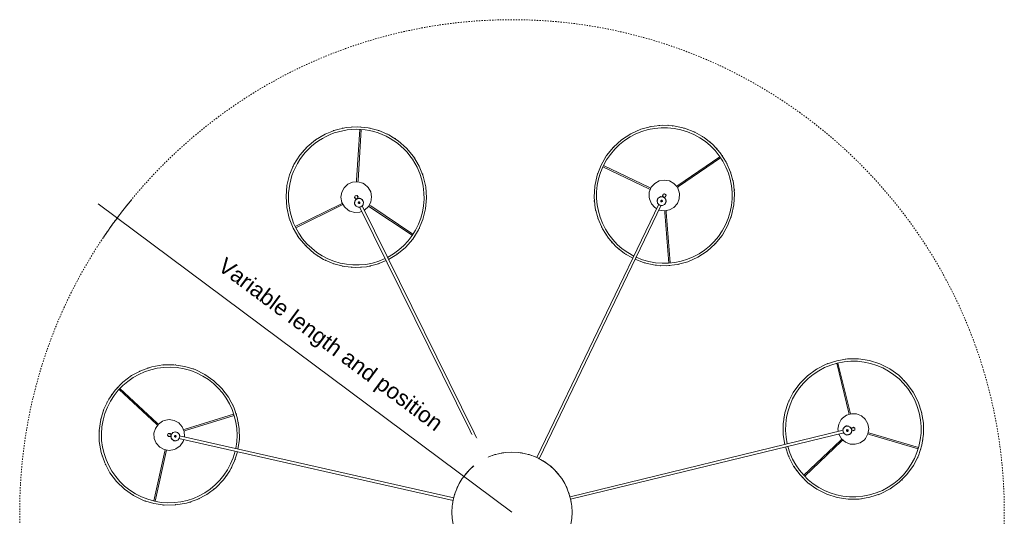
# Model space of a CAD drawing. Header units: millimetres. Extents: x 2868 to 10933, y -1297 to 7899.
# Tile 7 of 11: x 2868 to 5110, y 6585 to 7715. Entities that reach past the tile are written whole.
import ezdxf

# ---------------------------------------------------------------- set-up
doc = ezdxf.new("R2010")
doc.units = ezdxf.units.MM
doc.linetypes.add('Dash', pattern=[6, 3, -3])
doc.layers.add('A-ANNO-DIMS', color=7, linetype='Dash', lineweight=15, true_color=0xd2d2d2)
doc.layers.add('A-ANNO-DIMS-18', color=7, linetype='Continuous', lineweight=9)
doc.layers.add('E-LITE-EQPM', color=7, linetype='Continuous', lineweight=20)
doc.styles.add('Arial', font='arial.ttf', dxfattribs={"height": 36})
doc.dimstyles.new('Radial_-_3mm_Arial', dxfattribs={"dimscale": 304.8, "dimtxt": 36.729338, "dimasz": 0, "dimexe": 0.177165, "dimexo": 0, "dimgap": 0.103346, "dimtad": 1, "dimjust": 3, "dimdec": 0, "dimzin": 0, "dimdsep": 46, "dimtxsty": 'Arial', "dimblk1": 'NONE', "dimblk2": 'NONE', "dimsah": 1, "dimcen": 0.09, "dimdle": 0.177165, "dimadec": 0, "dimazin": 0, "dimtfac": 1, "dimtdec": 4, "dimtix": 1, "dimtmove": 0, "dimatfit": 2, "dimfxl": 1, "dimtvp": 1, "dimtfill": 1, "dimtolj": 1, "dimtzin": 0, "dimarcsym": 2})

# ---------------------------------------------------------------- blocks, each defined once
blk = doc.blocks.new('64314-7L   _Suspended_tensor - 64314-48-7L MAMBO Black_rattan pendant lamp ø320-7L-583373-Planta_PDF')
at = {"layer": 'E-LITE-EQPM'}
for p, q in [((-766.7, -17.3), (-766.3, -17.3)), ((-861.5, -38.9), (-861.2, -38.7)), ((-790.4, -138.6), (-815.9, -25.6)), ((-812.8, -24.9), (-787.4, -138)), ((-758.3, -167.7), (-133.7, -27)), ((-132.5, -32.9), (-757, -173.6)), ((753.9, -186.7), (132.1, -35.3)), ((133.2, -29.4), (755.3, -180.9)), ((765.5, -30.7), (765.8, -30.6)), ((860, -53.4), (860.4, -53.6)), ((748.4, -163.9), (664.8, -84.1)), ((666.9, -81.8), (750.5, -161.7)), ((643, -104), (643.3, -103.5)), ((-346.9, -694.9), (-63.1, -120.9)), ((-57.8, -123.8), (-341.5, -697.5)), ((334, -701.1), (56.5, -124.4)), ((61.8, -121.6), (339.4, -698.5)), ((630.7, -127.3), (630.8, -127.1)), ((630.8, -127), (631.1, -126.5)), ((-790.4, -138.6), (-789.6, -142.1)), ((-786.6, -141.6), (-787.4, -138)), ((813.7, -177.1), (924.7, -144.6)), ((925.5, -147.6), (814.6, -180)), ((-938.7, -159), (-938.6, -158.5)), ((-778.5, -172.3), (-778.7, -172.2)), ((-777.1, -172), (-776.3, -171.8)), ((-774.9, -177.6), (-775.8, -177.8)), ((-774.3, -178.9), (-775.1, -177.6)), ((-769, -162.2), (-770.9, -162.7)), ((-770.7, -163.9), (-770.9, -162.7)), ((-770.4, -162.5), (-770.2, -163.7)), ((-767, -161.8), (-769, -162.2)), ((-767.5, -161.9), (-767.3, -163)), ((-767, -161.8), (-766.8, -163)), ((-759, -166.4), (-758.2, -167.7)), ((-621.5, -166.2), (-621.5, -166.5)), ((-621.5, -166.6), (-621.5, -167.2)), ((748.4, -163.9), (751, -166.4)), ((753.3, -164.3), (750.5, -161.7)), ((813.7, -177.1), (810.2, -178.1)), ((-939.4, -185), (-939.4, -184.5)), ((-939.3, -185.4), (-939.4, -185.1)), ((-894.7, -279.1), (-809.7, -200.7)), ((-807.1, -198.3), (-809.7, -200.7)), ((-807.6, -203), (-805, -200.5)), ((-747.8, -187.6), (-744.2, -188.7)), ((-743.3, -185.8), (-746.7, -184.7)), ((-633.8, -223.1), (-744.2, -188.7)), ((-743.3, -185.8), (-632.9, -220.1)), ((-622.2, -192.6), (-622.3, -193.1)), ((753.9, -188.2), (753.7, -186.7)), ((759, -196), (759.3, -194.7)), ((759, -196), (761, -196.4)), ((759.5, -196.1), (759.8, -195)), ((761, -196.4), (762.9, -196.9)), ((762.4, -196.8), (762.7, -195.7)), ((763.2, -195.7), (762.9, -196.9)), ((772.6, -191.3), (771.7, -191.1)), ((773.1, -183.8), (773.3, -185.3)), ((773.2, -185.3), (774, -185.5)), ((774, -191.6), (774.1, -191.8)), ((811.2, -181), (814.6, -180)), ((-807.6, -203), (-892.6, -281.4)), ((767.5, -222.7), (766.7, -226.3)), ((769.7, -227.1), (770.5, -223.6)), ((739.3, -338.9), (766.7, -226.3)), ((769.7, -227.1), (742.3, -339.6)), ((923.7, -251.7), (923.5, -252.2)), ((923.9, -251.4), (923.8, -251.6)), ((911.6, -274.7), (911.2, -275.1)), ((-699.4, -312.7), (-699.7, -312.9)), ((-794.2, -334.3), (-794.6, -334.3)), ((694.5, -325.3), (694.1, -325.1)), ((789, -348), (788.7, -348.1)), ((301.8, -568.2), (302, -568.1)), ((302.1, -568.1), (302.7, -568)), ((327.6, -562.9), (328.2, -562.9)), ((348.2, -682.5), (356.9, -567.2)), ((360, -567.4), (351.3, -682.7)), ((-262, -587.6), (-261.8, -587.8)), ((-261.7, -587.8), (-261.3, -588.2)), ((-241.9, -604.8), (-241.6, -605.1)), ((-469.1, -606.7), (-468.9, -606.4)), ((462, -611.1), (462.3, -611.3)), ((-389.7, -701.5), (-493.6, -650.1)), ((-492.2, -647.4), (-388.4, -698.7)), ((-323.5, -694.5), (-227.3, -630.4)), ((-225.5, -632.9), (-321.8, -697.1)), ((-512, -693.9), (-512, -693.6)), ((-348.4, -694.6), (-346.9, -694.7)), ((-323.5, -694.5), (-326.5, -696.5)), ((348.2, -682.5), (347.9, -686)), ((351, -686.4), (351.3, -682.7)), ((-389.7, -701.5), (-386.5, -703)), ((-385.1, -700.3), (-388.4, -698.7)), ((-357.9, -699.7), (-358.8, -701.5)), ((-357.7, -702), (-358.8, -701.5)), ((-358.6, -701), (-357.6, -701.5)), ((-357.1, -697.9), (-357.9, -699.7)), ((-357.3, -698.3), (-356.3, -698.8)), ((-357.1, -697.9), (-355.9, -698.4)), ((-356, -713.4), (-356.3, -713.5)), ((-355.5, -712.1), (-355.1, -711.4)), ((-349.7, -714), (-350.1, -714.8)), ((-348.3, -714.3), (-349.8, -714.1)), ((-324.9, -699.2), (-321.8, -697.1)), ((330.2, -711), (331.3, -710.4)), ((330.2, -711), (331, -712.8)), ((330.4, -711.4), (331.4, -711)), ((331, -712.8), (331.9, -714.6)), ((331.7, -714.1), (332.7, -713.7)), ((333.1, -714), (331.9, -714.6)), ((332.9, -702.1), (334, -701)), ((348.5, -714.2), (347.4, -715.3)), ((347.4, -715.1), (347.8, -715.9)), ((504.4, -698.6), (504.5, -699.1)), ((207.2, -786.4), (311.6, -736.2)), ((312.9, -739), (208.5, -789.2)), ((314.9, -734.6), (311.6, -736.2)), ((312.9, -739), (316.1, -737.4)), ((342.4, -718.5), (342, -717.7)), ((343, -719.8), (343, -720)), ((379.5, -741.3), (376.5, -739.2)), ((-353.9, -752), (-353.7, -755.6)), ((-346.2, -870.9), (-353.7, -755.6)), ((-350.6, -755.4), (-350.8, -751.8)), ((-350.6, -755.4), (-343.1, -870.8)), ((-197.2, -740.3), (-197.2, -740.6)), ((189.3, -743.2), (189.2, -742.7)), ((374.8, -741.8), (377.7, -743.8)), ((473.2, -809), (377.7, -743.8)), ((379.5, -741.3), (475, -806.5)), ((-467.3, -829.5), (-467.6, -829.1)), ((-240, -827.6), (-240.3, -827.9)), ((-447.4, -846.4), (-447.9, -846.1)), ((-447.2, -846.6), (-447.4, -846.5)), ((231.7, -830.7), (231.5, -830.5)), ((391.6, -873.7), (391, -873.8)), ((391.9, -873.6), (391.7, -873.7)), ((366.1, -878.9), (365.6, -878.9))]:
    blk.add_line(p, q, dxfattribs=at)
at = {"layer": 'E-LITE-EQPM', "flags": 128}
for points in [[(-745.3, -331.9), (-770.2, -335.5), (-795.3, -335.1), (-820, -330.8), (-843.8, -322.7), (-866.1, -311), (-886.2, -295.9), (-903.7, -277.9), (-918.1, -257.3), (-929.2, -234.7), (-936.6, -210.7), (-940.1, -185.8), (-939.7, -160.7), (-935.4, -136), (-927.3, -112.2), (-915.5, -90), (-900.4, -69.9), (-882.3, -52.4), (-861.7, -38), (-839.2, -27), (-815.6, -19.7)], [(-815.6, -19.7), (-790.7, -16.1), (-765.6, -16.5), (-740.8, -20.8), (-717.1, -28.9), (-694.8, -40.6), (-674.7, -55.7), (-657.2, -73.7), (-642.8, -94.3), (-631.7, -116.9), (-625.3, -137.8)], [(622.7, -148.6), (629.8, -127.4), (641.3, -105), (656.2, -84.8), (674, -67.1), (694.4, -52.5), (716.9, -41.2), (740.8, -33.5), (765.7, -29.8), (790.8, -29.9), (815.1, -33.9)], [(815.1, -33.9), (839, -41.7), (861.4, -53.2), (881.6, -68.1), (899.3, -85.9), (914, -106.3), (925.3, -128.7), (933, -152.7), (936.8, -177.5), (936.7, -202.6), (932.7, -227.4), (924.8, -251.3), (913.3, -273.6), (898.4, -293.9), (880.5, -311.6), (860.1, -326.2), (837.6, -337.5), (813.7, -345.1), (788.9, -348.9), (763.7, -348.8), (739.4, -344.8)], [(-795.8, -207.3), (-805.3, -200.4), (-812, -190.9), (-815.2, -179.6), (-814.5, -167.9), (-810, -157.1), (-802.2, -148.4), (-791.9, -142.7), (-780.4, -140.8), (-768.8, -142.8), (-765.1, -144.4)], [(-765.1, -144.4), (-755.6, -151.2), (-748.8, -160.8), (-747.5, -165.3)], [(-623.9, -143.7), (-620.8, -165.8), (-621.2, -190.9), (-625.5, -215.6), (-633.6, -239.4), (-645.4, -261.6), (-660.5, -281.7), (-678.6, -299.2), (-699.1, -313.6), (-721.7, -324.6), (-745.3, -331.9)], [(739.4, -344.8), (715.5, -337), (693.2, -325.5), (672.9, -310.6), (655.2, -292.8), (640.5, -272.4), (629.2, -249.9), (621.5, -226), (617.7, -201.2), (617.8, -176), (621.4, -154.4)], [(744.2, -178.2), (744.4, -177.3), (750.2, -167.1), (759.1, -159.4), (770, -155.1), (781.7, -154.6), (792.9, -158), (802.3, -164.9), (805, -168)], [(-745.9, -171.1), (-745.6, -172), (-746.3, -183.7), (-750.9, -194.5), (-758.7, -203.2), (-769, -208.9), (-780.5, -210.8), (-792, -208.8), (-795.8, -207.3)], [(-778.7, -172.2), (-782.5, -172.4), (-784.4, -175.7), (-782.7, -179.1), (-782.2, -179.4)], [(-782.2, -179.4), (-778.4, -179.2), (-777.8, -178.2)], [(-781.1, -172.9), (-779.3, -172.5), (-777.1, -172)], [(-775.8, -177.8), (-779.2, -178.6), (-779.8, -178.7)], [(-776.4, -171.9), (-776.1, -168.7), (-773.9, -166.1)], [(-773.1, -165.2), (-772, -163.9), (-770.7, -163.6)], [(-766.8, -162.6), (-765.9, -162.4), (-764.2, -163.1)], [(-762.9, -163.6), (-760.1, -164.7), (-759.5, -165.7)], [(-756.9, -173.6), (-757.1, -176.7), (-759.4, -179.3)], [(805, -168), (810.5, -178.3), (812.3, -189.9), (810.1, -201.4), (804.3, -211.6), (795.5, -219.3), (784.6, -223.6), (772.9, -224.1), (761.7, -220.7), (752.2, -213.8), (749.5, -210.7)], [(755.2, -180.9), (756.8, -178.2), (759.9, -176.9)], [(761.1, -176.4), (762.6, -175.7), (765, -176.3)], [(766.5, -176.6), (768.7, -177.1), (770, -178.5)], [(-770.4, -181.7), (-773.2, -180.7), (-773.9, -179.5)], [(-765.1, -182.4), (-767.3, -183), (-769.1, -182.3)], [(-760.2, -180.2), (-761.2, -181.5), (-763.7, -182.1)], [(749.5, -210.7), (744, -200.4), (742.3, -188.8), (743.1, -184.1)], [(756.1, -192.4), (754.1, -190.2), (754, -189)], [(759.2, -195.1), (758.3, -194.9), (757.1, -193.5)], [(766, -195.6), (764.5, -196.2), (763.1, -196)], [(771.9, -191.1), (770.2, -193.8), (767.1, -195.1)], [(770.9, -179.6), (772.9, -181.8), (773, -183.1)], [(776.6, -192.3), (774.8, -191.8), (772.6, -191.3)], [(774, -185.5), (777.4, -186.3), (778, -186.4)], [(774.1, -191.8), (777.6, -193.3), (780.8, -191.2), (780.8, -187.4), (780.4, -186.9)], [(780.4, -186.9), (777, -185.4), (776, -186)], [(-498, -646.2), (-485.1, -624.6), (-469, -605.3), (-450.1, -588.8), (-428.9, -575.4), (-405.7, -565.5), (-381.4, -559.4), (-356.3, -557.1), (-331.3, -558.8), (-306.8, -564.4), (-286.5, -572.6)], [(-281.1, -575.2), (-261.9, -586.7), (-242.6, -602.8), (-226.1, -621.8), (-212.8, -643.1), (-202.9, -666.2), (-196.8, -690.6), (-194.6, -715.6), (-196.3, -740.7), (-202, -765.2), (-211.2, -788)], [(202.7, -790.3), (193.6, -766.8), (188.3, -742.3), (186.9, -717.2), (189.5, -692.2), (195.9, -667.9), (206.1, -644.9), (219.7, -623.8), (236.5, -605.1), (256, -589.2), (274.9, -578.2)], [(280.3, -575.6), (301.2, -567.6), (325.7, -562.3), (350.8, -560.9), (375.8, -563.5), (400.1, -570), (423.1, -580.2), (444.2, -593.9), (462.8, -610.7), (478.7, -630.2), (491, -651.5)], [(-211.2, -788), (-224, -809.6), (-240.1, -828.9), (-259.1, -845.5), (-280.3, -858.8), (-303.4, -868.7), (-327.8, -874.9), (-352.8, -877.1), (-377.9, -875.4), (-402.4, -869.8), (-425.7, -860.4), (-447.3, -847.5), (-466.6, -831.4), (-483.1, -812.5), (-496.4, -791.2), (-506.3, -768), (-512.4, -743.7), (-514.6, -718.6), (-512.8, -693.6), (-507.2, -669.1), (-498, -646.2)], [(491, -651.5), (500.1, -675), (505.4, -699.5), (506.8, -724.6), (504.3, -749.6), (497.8, -773.9), (487.7, -796.9), (474, -818), (457.2, -836.7), (437.8, -852.6), (416, -865.2), (392.6, -874.2), (368, -879.5), (342.9, -880.8), (317.9, -878.3), (293.6, -871.8), (270.7, -861.6), (249.6, -847.9), (230.9, -831.1), (215, -811.6), (202.7, -790.3)], [(-339.8, -748.8), (-351.1, -751.9), (-362.8, -751.2), (-373.5, -746.5), (-382.2, -738.6), (-387.7, -728.3), (-389.6, -716.8), (-387.5, -705.2), (-381.7, -695), (-372.9, -687.3), (-369.4, -685.4)], [(-369.4, -685.4), (-358.1, -682.3), (-346.4, -683.1), (-342, -685)], [(-353, -695.8), (-350.4, -694.4), (-349.2, -694.5)], [(-336.5, -687.3), (-335.6, -687.7), (-327, -695.6), (-321.4, -705.9), (-319.6, -717.5), (-321.7, -729), (-327.4, -739.2), (-336.2, -746.9), (-339.8, -748.8)], [(312.8, -713), (317.3, -702.2), (325.1, -693.5), (329.2, -691.2)], [(334.5, -688.3), (335.3, -687.8), (346.9, -685.9), (358.4, -687.9), (368.7, -693.5), (376.5, -702.3), (381, -713.1), (381.6, -724.8), (381, -728.8)], [(-358.2, -704.6), (-358.5, -703.1), (-358, -701.9)], [(-356.3, -713.5), (-358.5, -716.6), (-357.2, -720.1), (-353.5, -721), (-352.9, -720.8)], [(-355.1, -711.5), (-357.4, -709.3), (-358, -705.9)], [(-357.3, -715.8), (-356.5, -714.1), (-355.5, -712.1)], [(-356.3, -698.3), (-355.9, -697.4), (-354.2, -696.5)], [(-352.9, -720.8), (-350.6, -717.7), (-351, -716.6)], [(-350.1, -714.8), (-351.7, -718), (-351.9, -718.5)], [(-343.6, -713.1), (-346.2, -714.5), (-347.5, -714.4)], [(-339.8, -709.4), (-340.8, -711.4), (-342.4, -712.4)], [(-341.5, -697.4), (-339.2, -699.6), (-338.6, -702.9)], [(-338.4, -704.1), (-338.1, -705.8), (-339.2, -708)], [(381, -728.8), (376.5, -739.6), (368.6, -748.3), (358.4, -753.9), (346.8, -755.9), (335.3, -753.9), (325, -748.3), (317.2, -739.5), (312.7, -728.7), (312.1, -717), (312.8, -713)], [(331, -710.6), (330.6, -709.8), (330.8, -707.9)], [(331.1, -706.5), (331.5, -703.6), (332.3, -702.7)], [(334.9, -716.1), (333.4, -715.4), (332.8, -714.2)], [(342.1, -717.8), (339, -718.3), (336, -716.7)], [(339.4, -698.4), (342.5, -698), (345.5, -699.6)], [(346.6, -700.1), (348, -700.9), (349.2, -703.2)], [(347.8, -715.9), (349.3, -719.1), (349.6, -719.6)], [(350.4, -709.8), (349.9, -712.7), (349, -713.7)], [(349.9, -704.6), (350.9, -706.5), (350.6, -708.4)], [(344.2, -722.2), (343.3, -720.5), (342.4, -718.5)], [(343, -720), (344, -723.7), (347.6, -724.8), (350.6, -722.4), (350.8, -721.8)], [(350.8, -721.8), (349.7, -718.1), (348.6, -717.8)]]:
    blk.add_lwpolyline(points, dxfattribs=at)
at = {"layer": 'E-LITE-EQPM'}
for centre, radius, start, end in [((-780.4, -175.8), 154.4, 13.8117, 102.6948), ((-780.4, -175.8), 160, 94.7114, 95.3628), ((-780.4, -175.8), 160, 94.7114, 95.3628), ((0, 0), 136.7, 187.808, 190.6585), ((0, 0), 136.7, 349.3415, 352.192), ((-780.4, -175.8), 154.4, 102.6948, 282.6948), ((-780.4, -175.8), 160, 109.6275, 110.3139), ((-780.4, -175.8), 160, 109.6275, 110.3139), ((-780.4, -175.8), 160, 72.2312, 72.8553), ((-780.4, -175.8), 160, 72.2312, 72.8553), ((-780.4, -175.8), 160, 64.7549, 65.3847), ((-780.4, -175.8), 160, 64.7549, 65.3847), ((-780.4, -175.8), 160, 57.275, 57.9119), ((-780.4, -175.8), 160, 57.275, 57.9119), ((0, 0), 136.7, 195.7108, 198.9297), ((0, 0), 136.7, 341.0703, 344.2892), ((777.3, -189.3), 154.4, 76.3092, 165.2), ((777.3, -189.3), 154.4, 256.3092, 76.3092), ((777.3, -189.3), 160, 83.2378, 83.9348), ((777.3, -189.3), 160, 83.2378, 83.9348), ((777.3, -189.3), 160, 68.409, 68.9798), ((777.3, -189.3), 160, 68.409, 68.9798), ((-780.4, -175.8), 160, 49.7304, 50.5129), ((-780.4, -175.8), 160, 49.7304, 50.5129), ((-780.4, -175.8), 160, 42.2478, 43.0443), ((-780.4, -175.8), 160, 42.2478, 43.0443), ((0, 0), 136.7, 203.5273, 206.9461), ((0, 0), 136.7, 333.0539, 336.4727), ((777.3, -189.3), 160, 128.3393, 129.2072), ((777.3, -189.3), 160, 128.3393, 129.2072), ((-780.4, -175.8), 160, 34.8511, 35.5854), ((-780.4, -175.8), 160, 34.8511, 35.5854), ((0, 0), 136.7, 211.5039, 214.9273), ((0, 0), 136.7, 219.2715, 222.799), ((0, 0), 136.7, 317.201, 320.7285), ((0, 0), 136.7, 325.0727, 328.4961), ((777.3, -189.3), 160, 136.1108, 136.6431), ((777.3, -189.3), 160, 136.1108, 136.6431), ((777.3, -189.3), 160, 45.8509, 46.4752), ((777.3, -189.3), 160, 45.8509, 46.4752), ((777.3, -189.3), 160, 38.3731, 38.9906), ((777.3, -189.3), 160, 38.3731, 38.9906), ((-780.4, -175.8), 160, 154.7259, 155.593), ((-780.4, -175.8), 160, 154.7259, 155.593), ((-780.4, -175.8), 160, 27.3145, 28.1115), ((-780.4, -175.8), 160, 27.3145, 28.1115), ((0, 0), 136.7, 227.201, 230.7285), ((0, 0), 136.7, 235.0727, 238.5613), ((0, 0), 136.7, 301.4387, 304.9273), ((0, 0), 136.7, 309.2715, 312.799), ((777.3, -189.3), 160, 143.5883, 143.8092), ((777.3, -189.3), 160, 143.5883, 143.8092), ((777.3, -189.3), 160, 30.8913, 31.5212), ((777.3, -189.3), 160, 30.8913, 31.5212), ((-780.4, -175.8), 160, 162.5039, 163.0286), ((-780.4, -175.8), 160, 162.5039, 163.0286), ((-780.4, -175.8), 160, 19.8079, 20.595), ((-780.4, -175.8), 160, 19.8079, 20.595), ((0, 0), 136.7, 243.0539, 246.4727), ((0, 0), 136.7, 251.0703, 254.2892), ((0, 0), 136.7, 259.4741, 262.16), ((0, 0), 136.7, 277.84, 280.5259), ((0, 0), 136.7, 285.7108, 288.9297), ((0, 0), 136.7, 293.5273, 296.9461), ((777.3, -189.3), 160, 23.3577, 24.1324), ((777.3, -189.3), 160, 23.3577, 24.1324), ((-780.4, -175.8), 160, 169.9718, 170.1948), ((-780.4, -175.8), 160, 169.9718, 170.1948), ((-780.4, -175.8), 154.4, 282.6948, 11.5857), ((777.3, -189.3), 154.4, 167.426, 256.3092), ((777.3, -189.3), 160, 15.8584, 16.6677), ((777.3, -189.3), 160, 15.8584, 16.6677), ((-780.5, -175.8), 3, 102.6948, 117.6948), ((-780.5, -175.8), 3, 91.1531, 102.6948), ((-780.5, -175.8), 3, 267.6948, 282.6948), ((-780.5, -175.8), 3, 282.6948, 294.3316), ((-766.6, -172.7), 10, 12.6948, 192.6948), ((-766.6, -172.7), 10, 192.6948, 12.6948), ((-766.6, -172.7), 10.3, 132.6948, 134.7524), ((-766.6, -172.7), 2, 12.6948, 192.6948), ((-766.6, -172.7), 2, 107.1243, 192.6948), ((-766.6, -172.7), 2, 192.6948, 12.6948), ((-766.6, -172.7), 2, 192.6948, 12.6948), ((-766.6, -172.7), 2, 12.6948, 97.2445), ((777.3, -189.3), 160, 173.4217, 174.2045), ((777.3, -189.3), 160, 173.4217, 174.2045), ((763.5, -186), 10, 346.3093, 166.3093), ((763.5, -186), 10.3, 106.3093, 108.3669), ((777.3, -189.3), 160, 8.394, 9.1946), ((777.3, -189.3), 160, 8.394, 9.1946), ((-766.6, -172.7), 10.3, 312.6948, 314.7524), ((777.3, -189.3), 160, 180.929, 181.7201), ((777.3, -189.3), 160, 180.929, 181.7201), ((763.5, -186), 10, 166.3093, 346.3093), ((763.5, -186), 2, 166.3093, 346.3093), ((763.5, -186), 2, 166.3093, 346.3093), ((763.5, -186), 2, 346.3093, 166.3093), ((763.5, -186), 2, 346.3093, 166.3093), ((763.5, -186), 10.3, 286.3093, 288.3669), ((777.3, -189.3), 3, 244.6688, 256.3093), ((777.3, -189.3), 3, 256.3093, 271.3093), ((777.3, -189.3), 3, 76.3093, 87.8478), ((777.3, -189.3), 3, 61.3093, 76.3093), ((777.3, -189.3), 160, 0.929, 1.7201), ((777.3, -189.3), 160, 0.929, 1.7201), ((-780.4, -175.8), 160, 192.3668, 193.1465), ((-780.4, -175.8), 160, 192.3668, 193.1465), ((-780.4, -175.8), 160, 342.5039, 343.0286), ((-780.4, -175.8), 160, 342.5039, 343.0286), ((-780.4, -175.8), 160, 349.9718, 350.1948), ((-780.4, -175.8), 160, 349.9718, 350.1948), ((777.3, -189.3), 160, 188.394, 189.1946), ((777.3, -189.3), 160, 188.394, 189.1946), ((777.3, -189.3), 160, 353.4217, 354.2045), ((777.3, -189.3), 160, 353.4217, 354.2045), ((-780.4, -175.8), 160, 199.8079, 200.595), ((-780.4, -175.8), 160, 199.8079, 200.595), ((-780.4, -175.8), 160, 334.7056, 335.593), ((-780.4, -175.8), 160, 334.7056, 335.593), ((777.3, -189.3), 160, 195.8584, 196.6677), ((777.3, -189.3), 160, 195.8584, 196.6677), ((777.3, -189.3), 160, 345.9835, 346.7542), ((777.3, -189.3), 160, 345.9835, 346.7542), ((-780.4, -175.8), 160, 207.3145, 208.1115), ((-780.4, -175.8), 160, 207.3145, 208.1115), ((-780.4, -175.8), 160, 214.7812, 215.5854), ((-780.4, -175.8), 160, 214.7812, 215.5854), ((777.3, -189.3), 160, 203.3577, 204.1324), ((777.3, -189.3), 160, 203.3577, 204.1324), ((-780.4, -175.8), 160, 222.2478, 223.0443), ((-780.4, -175.8), 160, 222.2478, 223.0443), ((777.3, -189.3), 160, 210.8913, 211.5212), ((777.3, -189.3), 160, 210.8913, 211.5212), ((777.3, -189.3), 160, 218.3731, 218.9906), ((777.3, -189.3), 160, 218.3731, 218.9906), ((777.3, -189.3), 160, 323.5883, 323.8092), ((777.3, -189.3), 160, 323.5883, 323.8092), ((-780.4, -175.8), 160, 229.7304, 230.5129), ((-780.4, -175.8), 160, 229.7304, 230.5129), ((-780.4, -175.8), 160, 237.275, 237.9119), ((-780.4, -175.8), 160, 237.275, 237.9119), ((777.3, -189.3), 160, 225.8509, 226.4752), ((777.3, -189.3), 160, 225.8509, 226.4752), ((777.3, -189.3), 160, 308.3393, 309.2072), ((777.3, -189.3), 160, 308.3393, 309.2072), ((777.3, -189.3), 160, 316.1108, 316.6431), ((777.3, -189.3), 160, 316.1108, 316.6431), ((-780.4, -175.8), 160, 244.8393, 245.3847), ((-780.4, -175.8), 160, 244.8393, 245.3847), ((-780.4, -175.8), 160, 252.2312, 252.8553), ((-780.4, -175.8), 160, 252.2312, 252.8553), ((-780.4, -175.8), 160, 274.7114, 275.3628), ((-780.4, -175.8), 160, 274.7114, 275.3628), ((-780.4, -175.8), 160, 289.6275, 290.3139), ((-780.4, -175.8), 160, 289.6275, 290.3139), ((777.3, -189.3), 160, 248.393, 248.9798), ((777.3, -189.3), 160, 248.393, 248.9798), ((777.3, -189.3), 160, 263.2378, 263.9348), ((777.3, -189.3), 160, 263.2378, 263.9348), ((-354.6, -717.1), 160, 100.7354, 101.5114), ((-354.6, -717.1), 160, 100.7354, 101.5114), ((-354.6, -717.1), 160, 93.237, 94.0461), ((-354.6, -717.1), 160, 93.237, 94.0461), ((-354.6, -717.1), 160, 85.7734, 86.5726), ((-354.6, -717.1), 160, 85.7734, 86.5726), ((-354.6, -717.1), 160, 78.309, 79.0976), ((-354.6, -717.1), 160, 78.309, 79.0976), ((-354.6, -717.1), 154.4, 64.8051, 153.6892), ((-354.6, -717.1), 160, 115.7522, 116.3728), ((-354.6, -717.1), 160, 115.7522, 116.3728), ((-354.6, -717.1), 160, 108.2709, 108.9024), ((-354.6, -717.1), 160, 108.2709, 108.9024), ((-354.6, -717.1), 160, 70.8014, 71.5821), ((-354.6, -717.1), 160, 70.8014, 71.5821), ((-354.6, -717.1), 154.4, 333.6892, 62.579), ((346.9, -720.9), 154.4, 25.6945, 114.5855), ((346.9, -720.9), 160, 92.9708, 93.1754), ((346.9, -720.9), 160, 92.9708, 93.1754), ((346.9, -720.9), 160, 85.5022, 86.0283), ((346.9, -720.9), 160, 85.5022, 86.0283), ((346.9, -720.9), 160, 77.7094, 78.5927), ((346.9, -720.9), 160, 77.7094, 78.5927), ((-354.6, -717.1), 160, 123.2295, 123.8405), ((-354.6, -717.1), 160, 123.2295, 123.8405), ((346.9, -720.9), 154.4, 116.8115, 205.6945), ((346.9, -720.9), 160, 130.3141, 131.1153), ((346.9, -720.9), 160, 130.3141, 131.1153), ((346.9, -720.9), 160, 122.8079, 123.5979), ((346.9, -720.9), 160, 122.8079, 123.5979), ((-354.6, -717.1), 160, 145.714, 146.3613), ((-354.6, -717.1), 160, 145.714, 146.3613), ((-354.6, -717.1), 160, 40.9629, 41.1892), ((-354.6, -717.1), 160, 40.9629, 41.1892), ((-354.6, -717.1), 160, 33.4928, 34.0231), ((-354.6, -717.1), 160, 33.4928, 34.0231), ((346.9, -720.9), 160, 137.7821, 138.5708), ((346.9, -720.9), 160, 137.7821, 138.5708), ((-354.6, -717.1), 154.4, 153.6892, 333.6892), ((-354.6, -717.1), 160, 25.7149, 26.5872), ((-354.6, -717.1), 160, 25.7149, 26.5872), ((346.9, -720.9), 160, 152.7337, 153.5139), ((346.9, -720.9), 160, 152.7337, 153.5139), ((346.9, -720.9), 160, 145.2372, 146.0465), ((346.9, -720.9), 160, 145.2372, 146.0465), ((346.9, -720.9), 160, 32.6296, 33.3095), ((346.9, -720.9), 160, 32.6296, 33.3095), ((-354.6, -717.1), 160, 160.6157, 161.3178), ((-354.6, -717.1), 160, 160.6157, 161.3178), ((346.9, -720.9), 160, 160.2752, 160.8591), ((346.9, -720.9), 160, 160.2752, 160.8591), ((346.9, -720.9), 154.4, 205.6945, 25.6945), ((346.9, -720.9), 160, 17.7087, 18.3611), ((346.9, -720.9), 160, 17.7087, 18.3611), ((-348.3, -704.4), 10, 63.6895, 243.6895), ((346.9, -720.9), 160, 167.7554, 168.3828), ((346.9, -720.9), 160, 167.7554, 168.3828), ((-348.3, -704.4), 10.3, 183.6895, 185.7471), ((-354.6, -717.1), 3, 153.6895, 168.6895), ((-354.6, -717.1), 3, 141.9908, 153.6895), ((-348.3, -704.4), 10, 243.6895, 63.6895), ((-348.3, -704.4), 2, 63.6895, 243.6895), ((-348.3, -704.4), 2, 63.6895, 243.6895), ((-348.3, -704.4), 2, 243.6895, 63.6895), ((-348.3, -704.4), 2, 243.6895, 63.6895), ((-348.3, -704.4), 10.3, 3.6895, 5.7471), ((346.9, -720.9), 160, 175.2319, 175.8529), ((346.9, -720.9), 160, 175.2319, 175.8529), ((340.7, -708.1), 10, 115.6947, 295.6947), ((340.7, -708.1), 10.3, 235.6947, 237.7523), ((340.7, -708.1), 10, 295.6947, 115.6947), ((340.7, -708.1), 2, 115.6947, 295.6947), ((340.7, -708.1), 2, 115.6947, 295.6947), ((340.7, -708.1), 2, 295.6947, 115.6947), ((340.7, -708.1), 2, 295.6947, 115.6947), ((340.7, -708.1), 10.3, 55.6947, 57.7523), ((-354.6, -717.1), 3, 318.6895, 333.6895), ((-354.6, -717.1), 3, 333.6895, 345.18), ((346.9, -720.9), 3, 194.202, 205.6947), ((346.9, -720.9), 3, 205.6947, 217.5376), ((346.9, -720.9), 3, 25.6947, 37.3906), ((346.9, -720.9), 3, 10.6947, 25.6947), ((346.9, -720.9), 160, 355.2319, 355.8529), ((346.9, -720.9), 160, 355.2319, 355.8529), ((346.9, -720.9), 160, 347.7554, 348.3828), ((346.9, -720.9), 160, 347.7554, 348.3828), ((-354.6, -717.1), 160, 340.6157, 341.3178), ((-354.6, -717.1), 160, 340.6157, 341.3178), ((346.9, -720.9), 160, 197.7087, 198.3611), ((346.9, -720.9), 160, 197.7087, 198.3611), ((346.9, -720.9), 160, 340.2752, 340.9105), ((346.9, -720.9), 160, 340.2752, 340.9105), ((-354.6, -717.1), 160, 205.7149, 206.5872), ((-354.6, -717.1), 160, 205.7149, 206.5872), ((-354.6, -717.1), 160, 213.4928, 214.0231), ((-354.6, -717.1), 160, 213.4928, 214.0231), ((-354.6, -717.1), 160, 325.714, 326.3613), ((-354.6, -717.1), 160, 325.714, 326.3613), ((346.9, -720.9), 160, 332.7337, 333.5139), ((346.9, -720.9), 160, 332.7337, 333.5139), ((-354.6, -717.1), 160, 220.9629, 221.1892), ((-354.6, -717.1), 160, 220.9629, 221.1892), ((346.9, -720.9), 160, 212.6296, 213.3095), ((346.9, -720.9), 160, 212.6296, 213.3095), ((346.9, -720.9), 160, 317.7821, 318.5708), ((346.9, -720.9), 160, 317.7821, 318.5708), ((346.9, -720.9), 160, 325.2372, 326.0465), ((346.9, -720.9), 160, 325.2372, 326.0465), ((-354.6, -717.1), 160, 303.2295, 303.8405), ((-354.6, -717.1), 160, 303.2295, 303.8405), ((346.9, -720.9), 160, 310.3141, 311.1153), ((346.9, -720.9), 160, 310.3141, 311.1153), ((-354.6, -717.1), 160, 243.3647, 244.1308), ((-354.6, -717.1), 160, 243.3647, 244.1308), ((-354.6, -717.1), 160, 250.8014, 251.5821), ((-354.6, -717.1), 160, 250.8014, 251.5821), ((-354.6, -717.1), 160, 258.309, 259.0976), ((-354.6, -717.1), 160, 258.309, 259.0976), ((-354.6, -717.1), 160, 280.7354, 281.5114), ((-354.6, -717.1), 160, 280.7354, 281.5114), ((-354.6, -717.1), 160, 288.2709, 288.9024), ((-354.6, -717.1), 160, 288.2709, 288.9024), ((-354.6, -717.1), 160, 295.7522, 296.3728), ((-354.6, -717.1), 160, 295.7522, 296.3728), ((346.9, -720.9), 160, 295.3654, 296.1501), ((346.9, -720.9), 160, 295.3654, 296.1501), ((346.9, -720.9), 160, 302.8079, 303.5979), ((346.9, -720.9), 160, 302.8079, 303.5979), ((-354.6, -717.1), 160, 265.7734, 266.5726), ((-354.6, -717.1), 160, 265.7734, 266.5726), ((-354.6, -717.1), 160, 273.237, 274.0461), ((-354.6, -717.1), 160, 273.237, 274.0461), ((346.9, -720.9), 160, 257.7094, 258.5927), ((346.9, -720.9), 160, 257.7094, 258.5927), ((346.9, -720.9), 160, 265.5022, 266.0283), ((346.9, -720.9), 160, 265.5022, 266.0283), ((346.9, -720.9), 160, 272.9708, 273.1945), ((346.9, -720.9), 160, 272.9708, 273.1945)]:
    blk.add_arc(centre, radius, start, end, dxfattribs=at)
for centre, major_axis, start_param, end_param in [((-766.6, -172.7), (-0.66, 2.93), 4.712389, 5.388363), ((-766.6, -172.7), (-0.66, 2.93), 3.981745, 4.712389), ((763.5, -186), (0.71, 2.91), 1.570796, 2.30144), ((763.5, -186), (0.71, 2.91), 0.840153, 1.570796), ((-348.3, -704.4), (-2.69, 1.33), 4.712389, 5.443033), ((-348.3, -704.4), (-2.69, 1.33), 3.981745, 4.712389), ((340.7, -708.1), (2.7, 1.3), 1.570796, 2.30144), ((340.7, -708.1), (2.7, 1.3), 0.840153, 1.570796)]:
    blk.add_ellipse(centre, major_axis=major_axis, ratio=0.038955, start_param=start_param, end_param=end_param, dxfattribs=at)
for points, knots in [([(-776.9, -175), (-777, -174.7), (-777.1, -174), (-777.2, -173.1), (-777.3, -172.4), (-777.2, -172), (-777.1, -172), (-777, -172), (-777, -172)], [0, 0, 0, 0, 0.1111111, 0.2222222, 0.3333333, 0.4444444, 0.5138889, 0.5555556, 0.5555556, 0.5555556, 0.5555556]), ([(-776.9, -175), (-776.8, -175.5), (-776.5, -176.5), (-776.1, -177.5), (-775.9, -177.9), (-775.7, -177.8), (-775.7, -177.8)], [-1, -1, -1, -1, -0.8333333, -0.6666667, -0.5555556, -0.4444444, -0.4444444, -0.4444444, -0.4444444]), ([(-776.6, -171.9), (-776.6, -171.7), (-776.6, -171.4), (-776.5, -171.1), (-776.5, -170.8), (-776.4, -170.7), (-776.4, -170.6), (-776.4, -170.5), (-776.4, -170.4), (-776.4, -170.4)], [0.475714, 0.475714, 0.475714, 0.475714, 0.5714286, 0.6785714, 0.7321429, 0.7857143, 0.8392857, 0.8928571, 1, 1, 1, 1]), ([(-774.5, -178.9), (-774.5, -178.9), (-774.5, -178.9), (-774.8, -178.5), (-775.2, -177.9), (-775.4, -177.5)], [0, 0, 0, 0, 0.1428571, 0.2857143, 0.5714286, 0.5714286, 0.5714286, 0.5714286]), ([(-770.7, -163.6), (-770.7, -163.6), (-770.7, -163.6), (-770.6, -163.5), (-770.5, -163.5), (-770.3, -163.4), (-770.1, -163.3), (-769.8, -163.2), (-769.5, -163.1), (-769.1, -163), (-768.9, -162.9), (-768.7, -162.9)], [0, 0, 0, 0, 0.0555556, 0.1111111, 0.1666667, 0.2222222, 0.2777778, 0.3333333, 0.3888889, 0.4444444, 0.5138889, 0.5138889, 0.5138889, 0.5138889]), ([(-768.7, -162.9), (-768.7, -162.9), (-768.5, -162.9), (-768.3, -162.8), (-767.9, -162.8), (-767.5, -162.7), (-767.2, -162.7), (-766.9, -162.7), (-766.8, -162.7), (-766.8, -162.7)], [0.5138889, 0.5138889, 0.5138889, 0.5138889, 0.5486111, 0.5833333, 0.6527778, 0.7222222, 0.7916667, 0.8611111, 1, 1, 1, 1]), ([(-758.8, -166.5), (-758.8, -166.5), (-758.8, -166.5), (-758.5, -166.9), (-758.1, -167.5), (-757.8, -167.9)], [0, 0, 0, 0, 0.1428571, 0.2857143, 0.5714286, 0.5714286, 0.5714286, 0.5714286]), ([(-756.6, -173), (-756.6, -173.4), (-756.7, -173.9), (-756.8, -174.3), (-756.8, -174.6), (-756.8, -174.7), (-756.9, -174.8), (-756.9, -174.9), (-756.9, -175), (-756.9, -175)], [0.3900273, 0.3900273, 0.3900273, 0.3900273, 0.5714286, 0.6785714, 0.7321429, 0.7857143, 0.8392857, 0.8928571, 1, 1, 1, 1]), ([(753.7, -188.1), (753.7, -188.1), (753.7, -188), (753.6, -187.5), (753.5, -186.8), (753.5, -186.2), (753.5, -186.1)], [0, 0, 0, 0, 0.1428571, 0.2857143, 0.5714286, 0.6099727, 0.6099727, 0.6099727, 0.6099727]), ([(754.8, -181.1), (754.9, -180.8), (755.2, -180.5), (755.4, -180.1), (755.5, -180), (755.6, -179.8), (755.7, -179.7), (755.8, -179.7), (755.8, -179.6), (755.8, -179.6)], [0.4285714, 0.4285714, 0.4285714, 0.4285714, 0.5714286, 0.6785714, 0.7321429, 0.7857143, 0.8392857, 0.8928571, 1, 1, 1, 1]), ([(761.1, -195.7), (761, -195.7), (760.9, -195.6), (760.6, -195.6), (760.2, -195.5), (759.9, -195.3), (759.6, -195.2), (759.3, -195.1), (759.3, -195), (759.3, -195)], [0.5138889, 0.5138889, 0.5138889, 0.5138889, 0.5486111, 0.5833333, 0.6527778, 0.7222222, 0.7916667, 0.8611111, 1, 1, 1, 1]), ([(763.1, -196), (763.1, -196), (763.1, -196), (763, -196), (762.9, -196), (762.7, -196), (762.4, -195.9), (762.1, -195.9), (761.8, -195.9), (761.5, -195.8), (761.2, -195.7), (761.1, -195.7)], [0, 0, 0, 0, 0.0555556, 0.1111111, 0.1666667, 0.2222222, 0.2777778, 0.3333333, 0.3888889, 0.4444444, 0.5138889, 0.5138889, 0.5138889, 0.5138889]), ([(772.2, -190.9), (772.1, -191.1), (771.9, -191.5), (771.6, -191.8), (771.5, -192), (771.4, -192.1), (771.3, -192.2), (771.3, -192.3), (771.2, -192.4), (771.2, -192.4)], [0.4285714, 0.4285714, 0.4285714, 0.4285714, 0.5714286, 0.6785714, 0.7321429, 0.7857143, 0.8392857, 0.8928571, 1, 1, 1, 1]), ([(773.7, -188.5), (773.6, -188.8), (773.4, -189.5), (773.2, -190.4), (772.9, -191), (772.7, -191.3), (772.6, -191.3), (772.5, -191.2), (772.5, -191.2)], [0, 0, 0, 0, 0.1111111, 0.2222222, 0.3333333, 0.4444444, 0.5138889, 0.5555556, 0.5555556, 0.5555556, 0.5555556]), ([(773.3, -183.9), (773.3, -183.9), (773.3, -184), (773.4, -184.4), (773.5, -185), (773.5, -185.4)], [0, 0, 0, 0, 0.1428571, 0.2857143, 0.5242813, 0.5242813, 0.5242813, 0.5242813]), ([(773.7, -188.5), (773.8, -188), (774.1, -186.9), (774.1, -185.9), (774.1, -185.5), (774, -185.4), (773.9, -185.5)], [-1, -1, -1, -1, -0.8333333, -0.6666667, -0.5555556, -0.4444444, -0.4444444, -0.4444444, -0.4444444]), ([(-348.2, -694.4), (-348.2, -694.4), (-348.1, -694.4), (-347.7, -694.4), (-347, -694.5), (-346.5, -694.6)], [0, 0, 0, 0, 0.1428571, 0.2857143, 0.5714286, 0.5714286, 0.5714286, 0.5714286]), ([(-358, -701.9), (-358, -701.9), (-358, -701.9), (-358, -701.8), (-357.9, -701.6), (-357.9, -701.4), (-357.8, -701.2), (-357.7, -700.9), (-357.6, -700.6), (-357.4, -700.3), (-357.3, -700.1), (-357.2, -699.9)], [0, 0, 0, 0, 0.0555556, 0.1111111, 0.1666667, 0.2222222, 0.2777778, 0.3333333, 0.3888889, 0.4444444, 0.5138889, 0.5138889, 0.5138889, 0.5138889]), ([(-357.2, -699.9), (-357.2, -699.9), (-357.1, -699.7), (-357, -699.5), (-356.8, -699.2), (-356.6, -698.9), (-356.5, -698.6), (-356.3, -698.4), (-356.2, -698.3), (-356.2, -698.3)], [0.5138889, 0.5138889, 0.5138889, 0.5138889, 0.5486111, 0.5833333, 0.6527778, 0.7222222, 0.7916667, 0.8611111, 1, 1, 1, 1]), ([(-355, -711.9), (-355.2, -711.7), (-355.5, -711.4), (-355.8, -711.1), (-355.9, -710.9), (-356, -710.8), (-356.1, -710.7), (-356.2, -710.6), (-356.2, -710.6), (-356.2, -710.6)], [0.4285714, 0.4285714, 0.4285714, 0.4285714, 0.5714286, 0.6785714, 0.7321429, 0.7857143, 0.8392857, 0.8928571, 1, 1, 1, 1]), ([(-353, -713.8), (-353.3, -713.7), (-353.9, -713.4), (-354.7, -712.9), (-355.3, -712.5), (-355.5, -712.2), (-355.5, -712.1), (-355.4, -712.1), (-355.4, -712)], [0, 0, 0, 0, 0.1111111, 0.2222222, 0.3333333, 0.4444444, 0.5138889, 0.5555556, 0.5555556, 0.5555556, 0.5555556]), ([(-353, -713.8), (-352.5, -714.1), (-351.5, -714.5), (-350.6, -714.8), (-350.1, -714.9), (-350.1, -714.7), (-350.1, -714.7)], [-1, -1, -1, -1, -0.8333333, -0.6666667, -0.5555556, -0.4444444, -0.4444444, -0.4444444, -0.4444444]), ([(-348.4, -714.4), (-348.4, -714.4), (-348.5, -714.4), (-349, -714.4), (-349.6, -714.4), (-350.1, -714.3)], [0, 0, 0, 0, 0.1428571, 0.2857143, 0.5714286, 0.5714286, 0.5714286, 0.5714286]), ([(-341.6, -697), (-341.4, -697.2), (-341.1, -697.5), (-340.8, -697.8), (-340.7, -698), (-340.6, -698.1), (-340.5, -698.2), (-340.4, -698.3), (-340.4, -698.3), (-340.4, -698.3)], [0.4285714, 0.4285714, 0.4285714, 0.4285714, 0.5714286, 0.6785714, 0.7321429, 0.7857143, 0.8392857, 0.8928571, 1, 1, 1, 1]), ([(331.7, -712.4), (331.6, -712.3), (331.6, -712.2), (331.5, -711.9), (331.3, -711.6), (331.2, -711.3), (331.1, -711), (331, -710.7), (331, -710.6), (331, -710.6)], [0.5138889, 0.5138889, 0.5138889, 0.5138889, 0.5486111, 0.5833333, 0.6527778, 0.7222222, 0.7916667, 0.8611111, 1, 1, 1, 1]), ([(332.8, -714.2), (332.8, -714.2), (332.7, -714.2), (332.7, -714.1), (332.6, -714), (332.5, -713.8), (332.3, -713.6), (332.2, -713.4), (332, -713.1), (331.8, -712.8), (331.7, -712.5), (331.7, -712.4)], [0, 0, 0, 0, 0.0555556, 0.1111111, 0.1666667, 0.2222222, 0.2777778, 0.3333333, 0.3888889, 0.4444444, 0.5138889, 0.5138889, 0.5138889, 0.5138889]), ([(332.9, -701.9), (332.9, -701.9), (332.9, -701.8), (333.3, -701.5), (333.7, -701), (334.1, -700.6)], [0, 0, 0, 0, 0.1428571, 0.2857143, 0.5714286, 0.5714286, 0.5714286, 0.5714286]), ([(338.8, -698.3), (339.1, -698.3), (339.6, -698.2), (340.1, -698.2), (340.3, -698.1), (340.5, -698.1), (340.6, -698.1), (340.7, -698.1), (340.7, -698.1), (340.7, -698.1)], [0.3900273, 0.3900273, 0.3900273, 0.3900273, 0.5714286, 0.6785714, 0.7321429, 0.7857143, 0.8392857, 0.8928571, 1, 1, 1, 1]), ([(345.3, -717.6), (345.7, -717.4), (346.7, -716.9), (347.5, -716.3), (347.8, -716), (347.8, -715.9), (347.7, -715.8)], [-1, -1, -1, -1, -0.8333333, -0.6666667, -0.5555556, -0.4444444, -0.4444444, -0.4444444, -0.4444444]), ([(348.6, -714.4), (348.6, -714.4), (348.5, -714.4), (348.2, -714.8), (347.7, -715.3), (347.4, -715.6)], [0, 0, 0, 0, 0.1428571, 0.2857143, 0.5714286, 0.5714286, 0.5714286, 0.5714286]), ([(342.2, -718), (342, -718.1), (341.7, -718.1), (341.4, -718.1), (341.1, -718.1), (341, -718.1), (340.8, -718.1), (340.7, -718.1), (340.7, -718.1), (340.7, -718.1)], [0.475714, 0.475714, 0.475714, 0.475714, 0.5714286, 0.6785714, 0.7321429, 0.7857143, 0.8392857, 0.8928571, 1, 1, 1, 1]), ([(345.3, -717.6), (345, -717.7), (344.3, -718), (343.5, -718.4), (342.8, -718.6), (342.4, -718.6), (342.4, -718.5), (342.4, -718.4), (342.4, -718.4)], [0, 0, 0, 0, 0.1111111, 0.2222222, 0.3333333, 0.4444444, 0.5138889, 0.5555556, 0.5555556, 0.5555556, 0.5555556])]:
    blk.add_open_spline(points, degree=3, knots=knots, dxfattribs=at)
blk = doc.blocks.new('DIMBLOCK1-Planta_PDF')
at = {"layer": 'A-ANNO-DIMS-18', "color": 8, "true_color": 0x808080, "transparency": 16777216}
blk.add_line((3988.6, 6594.1), (3046.2, 7295.9), dxfattribs=at)
blk.add_arc((3988.6, 6594.1), 1121, 140.5656, 146.0856, dxfattribs=at)
at = {"layer": 'A-ANNO-DIMS-18', "color": 0, "transparency": 16777216, "insert": (3337.9, 7176.2), "char_height": 36, "width": 741.82, "attachment_point": 1, "rotation": 323.3256, "line_spacing_factor": 0.941778, "style": 'Arial', "bg_fill": 3, "box_fill_scale": 1.25, "bg_fill_color": 256, "bg_fill_true_color": 13158600, "bg_fill_transparency": 0}
blk.add_mtext('Variable length and position', dxfattribs=at)
blk = doc.blocks.new('_None')

msp = doc.modelspace()

# ---------------------------------------------------------------- linework, layer by layer
at = {"layer": 'A-ANNO-DIMS', "color": 7, "true_color": 0xf0f0f0}
msp.add_circle((3988.6, 6594.1), 1121, dxfattribs=at)
at = {"layer": 'E-LITE-EQPM'}
for start, end in [(90, 270), (270, 90)]:
    msp.add_arc((3988.6, 6594.1), 136.7, start, end, dxfattribs=at)

# ---------------------------------------------------------------- block references
at = {"layer": 'E-LITE-EQPM', "extrusion": (0, 0, -1), "rotation": 179.9999950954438}
msp.add_blockref('64314-7L   _Suspended_tensor - 64314-48-7L MAMBO Black_rattan pendant lamp ø320-7L-583373-Planta_PDF', (-3988.6, 6594.1), dxfattribs=at)

# ---------------------------------------------------------------- next in the draw order: dimensions: what is measured, and where the dimension line sits
at = {"layer": 'A-ANNO-DIMS', "color": 8, "linetype": 'Continuous', "lineweight": 9, "true_color": 0x808080}
dim = msp.add_radius_dim(center=(3988.6, 6594.1), mpoint=(3089.5, 7263.6), text='Variable length and position', dimstyle='Radial_-_3mm_Arial', override={"dimpost": 'R <>'}, dxfattribs=at)
dim.commit()
dim.dimension.update_dxf_attribs({"geometry": 'DIMBLOCK1-Planta_PDF', "text_midpoint": (3571.8, 6972.8)})

doc.saveas('drawing.dxf')
